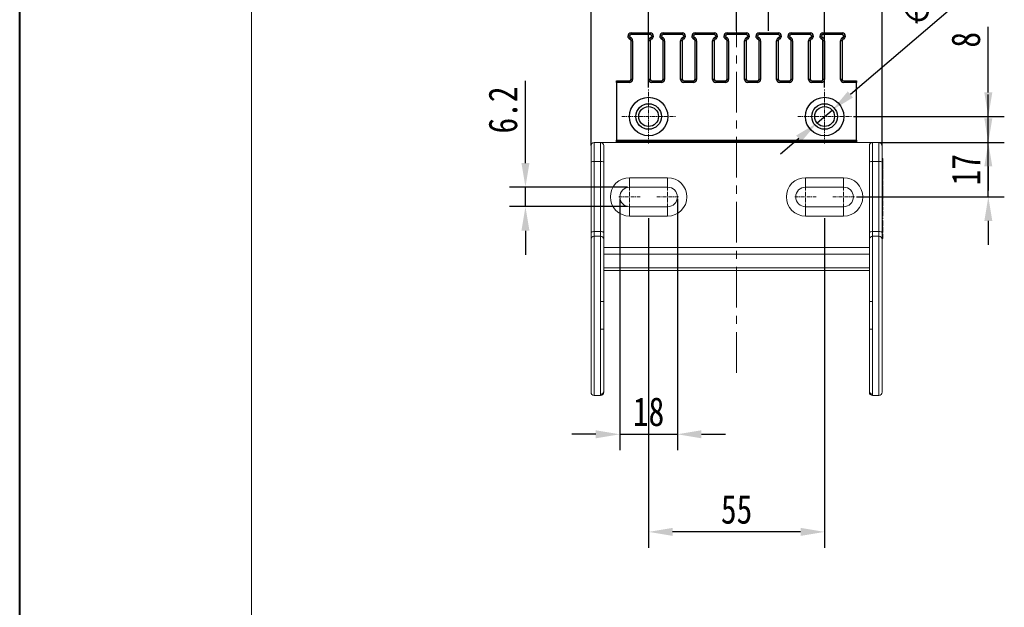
# Model space of a CAD drawing. Header units: millimetres. Extents: x 8853 to 11418, y 45 to 1005.
# Tile 141 of 256: x 10201 to 10509, y 499 to 683. Entities that reach past the tile are written whole.
import ezdxf

# ---------------------------------------------------------------- set-up
doc = ezdxf.new("R2010")
doc.units = ezdxf.units.MM
doc.linetypes.add('CENTER', pattern=[0.6, 0.375, -0.075, 0.075, -0.075])
doc.linetypes.add('CENTERX2', pattern=[20.32, 12.7, -2.54, 2.54, -2.54])
doc.styles.get("Standard").update_dxf_attribs({"font": '仿宋_GB2312_0.TTF', "width": 0.8})
doc.dimstyles.new('ISO-35.1', dxfattribs={"dimtxt": 9, "dimasz": 7.5, "dimexe": 5, "dimexo": 0.625, "dimgap": 2.5, "dimtad": 1, "dimdsep": 46, "dimtxsty": 'Standard', "dimcen": 2.5, "dimadec": 0, "dimazin": 0, "dimtfac": 1, "dimtmove": 0, "dimatfit": 3, "dimfxl": 0, "dimarcsym": 0})

# ---------------------------------------------------------------- blocks, each defined once
blk = doc.blocks.new('*D70')
at = {"color": 0, "lineweight": -2, "transparency": 16777216}
for p, q in [((10503.6, 651.8), (10503.6, 659.3)), ((10469.41, 644.3), (10508.6, 644.3)), ((10503.6, 627.3), (10503.6, 644.3)), ((10462.36, 627.3), (10508.6, 627.3)), ((10503.6, 619.8), (10503.6, 612.3))]:
    blk.add_line(p, q, dxfattribs=at)
at = {"color": 0, "lineweight": 9, "transparency": 16777216}
for points in [[(10502.35, 651.8), (10504.85, 651.8), (10503.6, 644.3)], [(10502.35, 619.8), (10504.85, 619.8), (10503.6, 627.3)]]:
    blk.add_solid(points, dxfattribs=at)
at = {"layer": 'Defpoints', "color": 0, "lineweight": 9, "transparency": 16777216}
for p in [(10468.79, 644.3), (10503.6, 644.3), (10461.74, 627.3)]:
    blk.add_point(p, dxfattribs=at)
at = {"color": 0, "lineweight": 9, "transparency": 16777216, "insert": (10496.6, 635.8), "char_height": 9, "attachment_point": 5, "rotation": 90}
blk.add_mtext('17', dxfattribs=at)
blk = doc.blocks.new('*D71')
at = {"color": 0, "lineweight": -2, "transparency": 16777216}
for p, q in [((10397.43, 620.67), (10397.43, 517.69)), ((10452.43, 620.67), (10452.43, 517.69)), ((10444.93, 522.69), (10404.93, 522.69))]:
    blk.add_line(p, q, dxfattribs=at)
at = {"color": 0, "lineweight": 9, "transparency": 16777216}
for points in [[(10404.93, 523.94), (10404.93, 521.44), (10397.43, 522.69)], [(10444.93, 523.94), (10444.93, 521.44), (10452.43, 522.69)]]:
    blk.add_solid(points, dxfattribs=at)
at = {"layer": 'Defpoints', "color": 0, "lineweight": 9, "transparency": 16777216}
for p in [(10397.43, 621.3), (10452.43, 621.3), (10397.43, 522.69)]:
    blk.add_point(p, dxfattribs=at)
at = {"color": 0, "lineweight": 9, "transparency": 16777216, "insert": (10424.93, 529.69), "char_height": 9, "attachment_point": 5}
blk.add_mtext('55', dxfattribs=at)
blk = doc.blocks.new('*D62')
at = {"color": 0, "lineweight": -2, "transparency": 16777216}
for p, q in [((10379.43, 643.35), (10379.43, 730.49)), ((10470.43, 643.35), (10470.43, 730.49)), ((10462.93, 725.49), (10386.93, 725.49))]:
    blk.add_line(p, q, dxfattribs=at)
at = {"color": 0, "lineweight": 9, "transparency": 16777216}
for points in [[(10386.93, 726.74), (10386.93, 724.24), (10379.43, 725.49)], [(10462.93, 726.74), (10462.93, 724.24), (10470.43, 725.49)]]:
    blk.add_solid(points, dxfattribs=at)
at = {"layer": 'Defpoints', "color": 0, "lineweight": 9, "transparency": 16777216}
for p in [(10379.43, 725.49), (10379.43, 642.73), (10470.43, 642.73)]:
    blk.add_point(p, dxfattribs=at)
at = {"color": 0, "lineweight": 9, "transparency": 16777216, "insert": (10424.93, 732.49), "char_height": 9, "attachment_point": 5}
blk.add_mtext('91', dxfattribs=at)
blk = doc.blocks.new('*D63')
at = {"color": 0, "lineweight": -2, "transparency": 16777216}
for p, q in [((10388.43, 626.67), (10388.43, 548.17)), ((10406.43, 626.67), (10406.43, 548.17)), ((10380.93, 553.17), (10373.43, 553.17)), ((10388.43, 553.17), (10406.43, 553.17)), ((10413.93, 553.17), (10421.43, 553.17))]:
    blk.add_line(p, q, dxfattribs=at)
at = {"color": 0, "lineweight": 9, "transparency": 16777216}
for points in [[(10380.93, 554.42), (10380.93, 551.92), (10388.43, 553.17)], [(10413.93, 554.42), (10413.93, 551.92), (10406.43, 553.17)]]:
    blk.add_solid(points, dxfattribs=at)
at = {"layer": 'Defpoints', "color": 0, "lineweight": 9, "transparency": 16777216}
for p in [(10388.43, 627.3), (10406.43, 627.3), (10406.43, 553.17)]:
    blk.add_point(p, dxfattribs=at)
at = {"color": 0, "lineweight": 9, "transparency": 16777216, "insert": (10397.43, 560.17), "char_height": 9, "attachment_point": 5}
blk.add_mtext('18', dxfattribs=at)
blk = doc.blocks.new('*D64')
at = {"color": 0, "lineweight": -2, "transparency": 16777216}
for p, q in [((10358.94, 637.85), (10358.94, 663.54)), ((10390.86, 630.35), (10353.94, 630.35)), ((10358.94, 624.25), (10358.94, 630.35)), ((10390.86, 624.25), (10353.94, 624.25)), ((10358.94, 616.75), (10358.94, 609.25))]:
    blk.add_line(p, q, dxfattribs=at)
at = {"color": 0, "lineweight": 9, "transparency": 16777216}
for points in [[(10357.69, 637.85), (10360.19, 637.85), (10358.94, 630.35)], [(10357.69, 616.75), (10360.19, 616.75), (10358.94, 624.25)]]:
    blk.add_solid(points, dxfattribs=at)
at = {"layer": 'Defpoints', "color": 0, "lineweight": 9, "transparency": 16777216}
for p in [(10358.94, 630.35), (10391.48, 630.35), (10391.48, 624.25)]:
    blk.add_point(p, dxfattribs=at)
at = {"color": 0, "lineweight": 9, "transparency": 16777216, "insert": (10351.94, 654.44), "char_height": 9, "attachment_point": 5, "rotation": 90}
blk.add_mtext('6.2', dxfattribs=at)
blk = doc.blocks.new('*D84')
at = {"color": 0, "lineweight": -2, "transparency": 16777216}
for p, q in [((10397.43, 661.41), (10397.43, 712.23)), ((10452.43, 661.41), (10452.43, 712.23)), ((10404.93, 707.23), (10444.93, 707.23))]:
    blk.add_line(p, q, dxfattribs=at)
at = {"color": 0, "lineweight": 9, "transparency": 16777216}
for points in [[(10404.93, 708.48), (10404.93, 705.98), (10397.43, 707.23)], [(10444.93, 708.48), (10444.93, 705.98), (10452.43, 707.23)]]:
    blk.add_solid(points, dxfattribs=at)
at = {"layer": 'Defpoints', "color": 0, "lineweight": 9, "transparency": 16777216}
for p in [(10452.43, 707.23), (10397.43, 660.78), (10452.43, 660.78)]:
    blk.add_point(p, dxfattribs=at)
at = {"color": 0, "lineweight": 9, "transparency": 16777216, "insert": (10424.93, 714.23), "char_height": 9, "attachment_point": 5}
blk.add_mtext('55', dxfattribs=at)
blk = doc.blocks.new('*D85')
at = {"color": 0, "lineweight": -2, "transparency": 16777216}
for p, q in [((10424.93, 679.12), (10424.93, 693.84)), ((10434.93, 679.12), (10434.93, 693.84)), ((10417.43, 688.84), (10409.93, 688.84)), ((10424.93, 688.84), (10434.93, 688.84)), ((10442.43, 688.84), (10449.93, 688.84))]:
    blk.add_line(p, q, dxfattribs=at)
at = {"color": 0, "lineweight": 9, "transparency": 16777216}
for points in [[(10417.43, 690.09), (10417.43, 687.59), (10424.93, 688.84)], [(10442.43, 690.09), (10442.43, 687.59), (10434.93, 688.84)]]:
    blk.add_solid(points, dxfattribs=at)
at = {"layer": 'Defpoints', "color": 0, "lineweight": 9, "transparency": 16777216}
for p in [(10434.93, 688.84), (10424.93, 678.5), (10434.93, 678.5)]:
    blk.add_point(p, dxfattribs=at)
at = {"color": 0, "lineweight": 9, "transparency": 16777216, "insert": (10429.93, 695.84), "char_height": 9, "attachment_point": 5}
blk.add_mtext('10', dxfattribs=at)
blk = doc.blocks.new('*D86')
at = {"color": 0, "lineweight": -2, "transparency": 16777216}
for p, q in [((10503.6, 659.9), (10503.6, 680.45)), ((10461.44, 652.4), (10508.6, 652.4)), ((10503.6, 644.3), (10503.6, 652.4)), ((10474.19, 644.3), (10508.6, 644.3)), ((10503.6, 636.8), (10503.6, 629.3))]:
    blk.add_line(p, q, dxfattribs=at)
at = {"color": 0, "lineweight": 9, "transparency": 16777216}
for points in [[(10502.35, 659.9), (10504.85, 659.9), (10503.6, 652.4)], [(10502.35, 636.8), (10504.85, 636.8), (10503.6, 644.3)]]:
    blk.add_solid(points, dxfattribs=at)
at = {"layer": 'Defpoints', "color": 0, "lineweight": 9, "transparency": 16777216}
for p in [(10460.82, 652.4), (10473.56, 644.3), (10503.6, 644.3)]:
    blk.add_point(p, dxfattribs=at)
at = {"color": 0, "lineweight": 9, "transparency": 16777216, "insert": (10496.6, 676.36), "char_height": 9, "attachment_point": 5, "rotation": 90}
blk.add_mtext('8', dxfattribs=at)
blk = doc.blocks.new('*D87')
at = {"color": 0, "lineweight": -2, "transparency": 16777216}
for p, q in [((10500.48, 693.39), (10460.5, 659.28)), ((10450.07, 650.38), (10454.79, 654.41)), ((10444.37, 645.52), (10438.66, 640.65))]:
    blk.add_line(p, q, dxfattribs=at)
at = {"color": 0, "lineweight": 9, "transparency": 16777216}
for points in [[(10459.68, 660.23), (10461.31, 658.33), (10454.79, 654.41)], [(10443.56, 646.47), (10445.18, 644.57), (10450.07, 650.38)]]:
    blk.add_solid(points, dxfattribs=at)
at = {"layer": 'Defpoints', "color": 0, "lineweight": 9, "transparency": 16777216}
for p in [(10454.79, 654.41), (10450.07, 650.38)]:
    blk.add_point(p, dxfattribs=at)
at = {"color": 0, "lineweight": 9, "transparency": 16777216, "insert": (10486.78, 690.9), "char_height": 9, "attachment_point": 5, "rotation": 40.4694}
blk.add_mtext('∅6.2', dxfattribs=at)

msp = doc.modelspace()

# ---------------------------------------------------------------- linework, layer by layer
at = {"color": 7, "lineweight": 40}
msp.add_line((10200.878, 44.723), (10200.878, 905.568), dxfattribs=at)
at = {"color": 7, "lineweight": 13}
msp.add_line((10273.339, 59.215), (10273.339, 891.076), dxfattribs=at)
at = {"color": 7, "linetype": 'Continuous', "lineweight": 25}
for p, q in [((10391.432, 677.496), (10390.932, 677.496)), ((10391.765, 677.025), (10391.599, 676.553)), ((10391.932, 677.996), (10391.932, 678.496)), ((10391.932, 678.496), (10397.932, 678.496)), ((10397.932, 677.996), (10391.932, 677.996)), ((10397.932, 678.496), (10397.932, 677.996)), ((10398.265, 676.553), (10398.099, 677.025)), ((10398.932, 677.496), (10398.432, 677.496)), ((10401.432, 677.496), (10400.932, 677.496)), ((10401.765, 677.025), (10401.599, 676.553)), ((10401.932, 677.996), (10401.932, 678.496)), ((10401.932, 678.496), (10407.932, 678.496)), ((10407.932, 677.996), (10401.932, 677.996)), ((10407.932, 678.496), (10407.932, 677.996)), ((10408.265, 676.553), (10408.099, 677.025)), ((10408.932, 677.496), (10408.432, 677.496)), ((10411.432, 677.496), (10410.932, 677.496)), ((10411.765, 677.025), (10411.599, 676.553)), ((10411.932, 678.496), (10417.932, 678.496)), ((10411.932, 677.996), (10411.932, 678.496)), ((10417.932, 677.996), (10411.932, 677.996)), ((10417.932, 678.496), (10417.932, 677.996)), ((10418.265, 676.553), (10418.099, 677.025)), ((10418.932, 677.496), (10418.432, 677.496)), ((10421.432, 677.496), (10420.932, 677.496)), ((10421.765, 677.025), (10421.599, 676.553)), ((10421.932, 678.496), (10427.932, 678.496)), ((10421.932, 677.996), (10421.932, 678.496)), ((10427.932, 677.996), (10421.932, 677.996)), ((10427.932, 678.496), (10427.932, 677.996)), ((10428.265, 676.553), (10428.099, 677.025)), ((10428.932, 677.496), (10428.432, 677.496)), ((10431.432, 677.496), (10430.932, 677.496)), ((10431.765, 677.025), (10431.599, 676.553)), ((10431.932, 678.496), (10437.932, 678.496)), ((10431.932, 677.996), (10431.932, 678.496)), ((10437.932, 677.996), (10431.932, 677.996)), ((10437.932, 678.496), (10437.932, 677.996)), ((10438.265, 676.553), (10438.099, 677.025)), ((10438.932, 677.496), (10438.432, 677.496)), ((10441.432, 677.496), (10440.932, 677.496)), ((10441.765, 677.025), (10441.599, 676.553)), ((10441.932, 678.496), (10447.932, 678.496)), ((10441.932, 677.996), (10441.932, 678.496)), ((10447.932, 677.996), (10441.932, 677.996)), ((10447.932, 678.496), (10447.932, 677.996)), ((10448.265, 676.553), (10448.099, 677.025)), ((10448.932, 677.496), (10448.432, 677.496)), ((10450.932, 677.496), (10451.432, 677.496)), ((10451.599, 676.553), (10451.765, 677.025)), ((10451.932, 678.496), (10457.932, 678.496)), ((10451.932, 678.496), (10451.932, 677.996)), ((10457.932, 677.996), (10451.932, 677.996)), ((10457.932, 678.496), (10457.932, 677.996)), ((10458.265, 676.553), (10458.099, 677.025)), ((10458.932, 677.496), (10458.432, 677.496)), ((10391.932, 663.996), (10391.932, 676.082)), ((10392.432, 676.082), (10391.932, 676.082)), ((10392.432, 676.082), (10392.432, 663.996)), ((10397.432, 663.996), (10397.432, 676.082)), ((10397.932, 676.082), (10397.432, 676.082)), ((10397.932, 676.082), (10397.932, 663.996)), ((10401.932, 663.996), (10401.932, 676.082)), ((10402.432, 676.082), (10401.932, 676.082)), ((10402.432, 676.082), (10402.432, 663.996)), ((10407.432, 663.996), (10407.432, 676.082)), ((10407.932, 676.082), (10407.432, 676.082)), ((10407.932, 676.082), (10407.932, 663.996)), ((10412.432, 676.082), (10411.932, 676.082)), ((10411.932, 663.996), (10411.932, 676.082)), ((10412.432, 676.082), (10412.432, 663.996)), ((10417.432, 663.996), (10417.432, 676.082)), ((10417.932, 676.082), (10417.432, 676.082)), ((10417.932, 676.082), (10417.932, 663.996)), ((10422.432, 676.082), (10421.932, 676.082)), ((10421.932, 663.996), (10421.932, 676.082)), ((10422.432, 676.082), (10422.432, 663.996)), ((10427.432, 663.996), (10427.432, 676.082)), ((10427.932, 676.082), (10427.432, 676.082)), ((10427.932, 676.082), (10427.932, 663.996)), ((10431.932, 663.996), (10431.932, 676.082)), ((10432.432, 676.082), (10431.932, 676.082)), ((10432.432, 676.082), (10432.432, 663.996)), ((10437.432, 663.996), (10437.432, 676.082)), ((10437.932, 676.082), (10437.432, 676.082)), ((10437.932, 676.082), (10437.932, 663.996)), ((10442.432, 676.082), (10441.932, 676.082)), ((10441.932, 663.996), (10441.932, 676.082)), ((10442.432, 676.082), (10442.432, 663.996)), ((10447.432, 663.996), (10447.432, 676.082)), ((10447.932, 676.082), (10447.432, 676.082)), ((10447.932, 676.082), (10447.932, 663.996)), ((10451.932, 663.996), (10451.932, 676.082)), ((10452.432, 676.082), (10451.932, 676.082)), ((10452.432, 676.082), (10452.432, 663.996)), ((10457.432, 663.996), (10457.432, 676.082)), ((10457.932, 676.082), (10457.432, 676.082)), ((10457.932, 676.082), (10457.932, 663.996)), ((10387.432, 663.496), (10391.432, 663.496)), ((10387.432, 662.996), (10387.432, 663.496)), ((10391.432, 662.996), (10387.432, 662.996)), ((10387.432, 662.996), (10387.432, 644.996)), ((10391.432, 663.496), (10391.432, 662.996)), ((10392.432, 663.996), (10391.932, 663.996)), ((10397.932, 663.996), (10397.432, 663.996)), ((10398.432, 663.496), (10398.432, 662.996)), ((10398.432, 663.496), (10401.432, 663.496)), ((10401.432, 662.996), (10398.432, 662.996)), ((10401.432, 663.496), (10401.432, 662.996)), ((10402.432, 663.996), (10401.932, 663.996)), ((10407.932, 663.996), (10407.432, 663.996)), ((10408.432, 663.496), (10408.432, 662.996)), ((10408.432, 663.496), (10411.432, 663.496)), ((10411.432, 662.996), (10408.432, 662.996)), ((10411.432, 663.496), (10411.432, 662.996)), ((10412.432, 663.996), (10411.932, 663.996)), ((10417.932, 663.996), (10417.432, 663.996)), ((10418.432, 663.496), (10418.432, 662.996)), ((10418.432, 663.496), (10421.432, 663.496)), ((10421.432, 662.996), (10418.432, 662.996)), ((10421.432, 663.496), (10421.432, 662.996)), ((10422.432, 663.996), (10421.932, 663.996)), ((10427.932, 663.996), (10427.432, 663.996)), ((10428.432, 663.496), (10431.432, 663.496)), ((10428.432, 663.496), (10428.432, 662.996)), ((10431.432, 662.996), (10428.432, 662.996)), ((10431.432, 663.496), (10431.432, 662.996)), ((10432.432, 663.996), (10431.932, 663.996)), ((10437.932, 663.996), (10437.432, 663.996)), ((10438.432, 663.496), (10438.432, 662.996)), ((10438.432, 663.496), (10441.432, 663.496)), ((10441.432, 662.996), (10438.432, 662.996)), ((10441.432, 663.496), (10441.432, 662.996)), ((10442.432, 663.996), (10441.932, 663.996)), ((10447.932, 663.996), (10447.432, 663.996)), ((10448.432, 663.496), (10451.432, 663.496)), ((10448.432, 663.496), (10448.432, 662.996)), ((10451.432, 662.996), (10448.432, 662.996)), ((10451.432, 663.496), (10451.432, 662.996)), ((10452.432, 663.996), (10451.932, 663.996)), ((10457.932, 663.996), (10457.432, 663.996)), ((10458.432, 663.496), (10458.432, 662.996)), ((10458.432, 663.496), (10462.432, 663.496)), ((10462.432, 662.996), (10458.432, 662.996)), ((10462.432, 663.496), (10462.432, 662.996)), ((10462.432, 644.996), (10462.432, 662.996)), ((10387.432, 644.996), (10462.432, 644.996)), ((10387.432, 644.496), (10387.432, 644.996)), ((10462.432, 644.496), (10387.432, 644.496)), ((10387.432, 644.496), (10387.432, 644.296)), ((10462.432, 644.996), (10462.432, 644.496)), ((10462.432, 644.496), (10462.432, 644.296))]:
    msp.add_line(p, q, dxfattribs=at)
at = {"color": 1, "linetype": 'CENTERX2', "lineweight": 13}
msp.add_line((10424.932, 572.406), (10424.932, 679.726), dxfattribs=at)
at = {"color": 1, "linetype": 'CENTER', "lineweight": 9, "ltscale": 3.0988}
for p, q in [((10397.432, 644.009), (10397.432, 660.784)), ((10452.432, 644.009), (10452.432, 660.784)), ((10389.045, 652.396), (10405.82, 652.396)), ((10444.045, 652.396), (10460.82, 652.396)), ((10391.482, 623.941), (10391.482, 630.651)), ((10403.382, 623.941), (10403.382, 630.651)), ((10446.482, 623.941), (10446.482, 630.651)), ((10458.382, 623.941), (10458.382, 630.651)), ((10388.127, 627.296), (10394.837, 627.296)), ((10400.027, 627.296), (10406.737, 627.296)), ((10443.127, 627.296), (10449.837, 627.296)), ((10455.027, 627.296), (10461.737, 627.296))]:
    msp.add_line(p, q, dxfattribs=at)
at = {"color": 7, "linetype": 'Continuous', "lineweight": 15}
for p, q in [((10380.432, 638.367), (10380.432, 644.296)), ((10380.432, 644.296), (10382.432, 644.296)), ((10382.432, 638.367), (10382.432, 644.296)), ((10382.432, 644.296), (10467.432, 644.296)), ((10467.432, 644.296), (10467.432, 638.367)), ((10467.432, 644.296), (10469.432, 644.296)), ((10469.432, 638.367), (10469.432, 644.296)), ((10379.432, 616.192), (10379.432, 638.108)), ((10380.432, 616.451), (10380.432, 638.367)), ((10380.432, 638.367), (10382.432, 638.367)), ((10382.432, 616.451), (10382.432, 638.367)), ((10383.432, 616.192), (10383.432, 638.108)), ((10466.432, 638.108), (10466.432, 616.192)), ((10467.432, 638.367), (10467.432, 616.451)), ((10467.432, 638.367), (10469.432, 638.367)), ((10469.432, 616.451), (10469.432, 638.367)), ((10470.582, 639.296), (10470.432, 639.296)), ((10470.432, 638.948), (10470.582, 638.948)), ((10470.432, 638.409), (10470.582, 638.409)), ((10470.432, 638.108), (10470.432, 616.192)), ((10470.432, 637.832), (10470.582, 637.832)), ((10470.432, 637.415), (10470.582, 637.415)), ((10470.582, 639.296), (10470.582, 638.948)), ((10470.582, 637.415), (10470.582, 637.832)), ((10470.432, 636.8), (10470.582, 636.8)), ((10470.432, 636.292), (10470.582, 636.292)), ((10470.432, 635.938), (10470.582, 635.938)), ((10470.432, 635.779), (10470.582, 635.779)), ((10470.432, 634.806), (10470.582, 634.806)), ((10470.582, 635.938), (10470.582, 636.292)), ((10470.582, 634.806), (10470.582, 635.779)), ((10470.582, 632.736), (10470.582, 634.806)), ((10391.482, 633.296), (10391.482, 630.346)), ((10391.482, 633.296), (10403.382, 633.296)), ((10403.382, 630.346), (10403.382, 633.296)), ((10446.482, 633.296), (10446.482, 630.346)), ((10446.482, 633.296), (10458.382, 633.296)), ((10458.382, 630.346), (10458.382, 633.296)), ((10470.582, 632.736), (10470.432, 632.736)), ((10470.432, 632.368), (10470.582, 632.368)), ((10470.432, 632.022), (10470.582, 632.022)), ((10470.582, 631.856), (10470.432, 631.856)), ((10470.432, 631.243), (10470.582, 631.243)), ((10470.432, 630.931), (10470.582, 630.931)), ((10470.432, 630.931), (10470.582, 630.931)), ((10470.582, 632.022), (10470.582, 632.368)), ((10470.582, 631.243), (10470.582, 630.931)), ((10391.482, 630.346), (10403.382, 630.346)), ((10446.482, 630.346), (10458.382, 630.346)), ((10470.582, 630.804), (10470.432, 630.804)), ((10470.432, 630.732), (10470.582, 630.732)), ((10470.432, 630.356), (10470.582, 630.356)), ((10470.432, 629.625), (10470.582, 629.625)), ((10470.432, 628.941), (10470.582, 628.941)), ((10470.432, 628.529), (10470.582, 628.529)), ((10470.432, 628.409), (10470.582, 628.409)), ((10470.582, 628.248), (10470.432, 628.248)), ((10470.432, 628.125), (10470.582, 628.125)), ((10470.582, 630.732), (10470.582, 630.804)), ((10470.582, 630.356), (10470.582, 630.732)), ((10470.582, 628.529), (10470.582, 628.941)), ((10470.582, 628.409), (10470.582, 628.529)), ((10470.582, 628.125), (10470.582, 626.826)), ((10470.432, 626.826), (10470.582, 626.826)), ((10470.432, 626.573), (10470.582, 626.573)), ((10470.432, 626.516), (10470.582, 626.516)), ((10470.582, 626.199), (10470.432, 626.199)), ((10470.582, 626.826), (10470.582, 626.573)), ((10470.582, 626.516), (10470.582, 626.573)), ((10470.582, 624.509), (10470.582, 626.199)), ((10391.482, 624.246), (10403.382, 624.246)), ((10391.482, 624.246), (10391.482, 621.296)), ((10403.382, 621.296), (10403.382, 624.246)), ((10446.482, 624.246), (10446.482, 621.296)), ((10446.482, 624.246), (10458.382, 624.246)), ((10458.382, 624.246), (10458.382, 621.296)), ((10470.432, 624.509), (10470.582, 624.509)), ((10470.432, 624.221), (10470.582, 624.221)), ((10470.432, 623.236), (10470.582, 623.236)), ((10470.582, 622.955), (10470.432, 622.955)), ((10470.582, 622.827), (10470.432, 622.827)), ((10470.582, 623.236), (10470.582, 624.221)), ((10403.382, 621.296), (10391.482, 621.296)), ((10458.382, 621.296), (10446.482, 621.296)), ((10470.432, 621.277), (10470.582, 621.277)), ((10470.432, 621.245), (10470.582, 621.245)), ((10470.432, 620.775), (10470.582, 620.775)), ((10470.432, 620.41), (10470.582, 620.41)), ((10470.582, 619.933), (10470.432, 619.933)), ((10470.432, 619.81), (10470.582, 619.81)), ((10470.582, 620.41), (10470.582, 620.775)), ((10470.582, 619.81), (10470.582, 618.511)), ((10379.432, 614.005), (10379.432, 616.192)), ((10380.432, 614.993), (10380.432, 616.451)), ((10380.432, 616.451), (10382.432, 616.451)), ((10382.432, 616.451), (10382.432, 614.993)), ((10383.432, 614.005), (10383.432, 616.192)), ((10466.432, 616.192), (10466.432, 614.005)), ((10467.432, 614.993), (10467.432, 616.451)), ((10467.432, 616.451), (10469.432, 616.451)), ((10469.432, 616.451), (10469.432, 614.993)), ((10470.432, 618.511), (10470.582, 618.511)), ((10470.432, 618.258), (10470.582, 618.258)), ((10470.432, 618.201), (10470.582, 618.201)), ((10470.582, 617.884), (10470.432, 617.884)), ((10470.582, 617.755), (10470.432, 617.755)), ((10470.432, 616.206), (10470.582, 616.206)), ((10470.432, 616.192), (10470.432, 614.005)), ((10470.432, 616.174), (10470.582, 616.174)), ((10470.432, 615.737), (10470.582, 615.737)), ((10470.582, 618.511), (10470.582, 618.258)), ((10470.582, 618.201), (10470.582, 618.258)), ((10470.582, 615.391), (10470.582, 615.737)), ((10382.432, 614.993), (10380.432, 614.993)), ((10380.432, 565.296), (10380.432, 614.993)), ((10382.432, 594.596), (10382.432, 614.993)), ((10383.432, 594.596), (10383.432, 614.005)), ((10466.432, 614.005), (10466.432, 594.596)), ((10469.432, 614.993), (10467.432, 614.993)), ((10467.432, 614.993), (10467.432, 594.596)), ((10469.432, 565.296), (10469.432, 614.993)), ((10470.432, 615.391), (10470.582, 615.391)), ((10470.582, 615.226), (10470.432, 615.226)), ((10470.432, 614.613), (10470.582, 614.613)), ((10470.432, 614.301), (10470.582, 614.301)), ((10470.432, 614.301), (10470.582, 614.301)), ((10470.432, 614.005), (10470.432, 566.296)), ((10470.582, 614.613), (10470.582, 614.301)), ((10383.432, 611.539), (10466.432, 611.539)), ((10383.432, 609.417), (10466.432, 609.417)), ((10466.432, 605.175), (10383.432, 605.175)), ((10383.432, 604.296), (10466.432, 604.296)), ((10382.432, 585.996), (10382.432, 594.596)), ((10467.432, 594.596), (10467.432, 585.996)), ((10382.432, 565.669), (10382.432, 585.996)), ((10383.432, 566.684), (10383.432, 585.996)), ((10466.432, 585.996), (10466.432, 566.684)), ((10467.432, 585.996), (10467.432, 565.669)), ((10380.432, 565.296), (10382.432, 565.296)), ((10382.432, 565.296), (10382.432, 565.669)), ((10467.432, 565.669), (10467.432, 565.296)), ((10467.432, 565.296), (10469.432, 565.296))]:
    msp.add_line(p, q, dxfattribs=at)
at = {"color": 7, "linetype": 'Continuous', "lineweight": 25}
for centre, radius in [((10397.432, 652.396), 6), ((10397.432, 652.396), 4), ((10397.432, 652.396), 3.1), ((10452.432, 652.396), 6), ((10452.432, 652.396), 4), ((10452.432, 652.396), 3.1)]:
    msp.add_circle(centre, radius, dxfattribs=at)
for centre, radius, start, end in [((10391.932, 677.496), 1, 90, 180), ((10391.932, 677.496), 1, 180, 250.52878), ((10391.932, 677.496), 0.5, 90, 180), ((10391.932, 677.496), 0.5, 180, 250.52878), ((10391.432, 676.082), 1, 0, 70.52878), ((10398.432, 676.082), 1, 109.47122, 180), ((10397.932, 677.496), 1, 0, 90), ((10397.932, 677.496), 0.5, 0, 90), ((10397.932, 677.496), 0.5, 289.47122, 0), ((10397.932, 677.496), 1, 289.47122, 0), ((10401.932, 677.496), 1, 90, 180), ((10401.932, 677.496), 1, 180, 250.52878), ((10401.932, 677.496), 0.5, 90, 180), ((10401.932, 677.496), 0.5, 180, 250.52878), ((10401.432, 676.082), 1, 0, 70.52878), ((10408.432, 676.082), 1, 109.47122, 180), ((10407.932, 677.496), 1, 0, 90), ((10407.932, 677.496), 0.5, 0, 90), ((10407.932, 677.496), 0.5, 289.47122, 0), ((10407.932, 677.496), 1, 289.47122, 0), ((10411.932, 677.496), 1, 90, 180), ((10411.932, 677.496), 1, 180, 250.52878), ((10411.932, 677.496), 0.5, 90, 180), ((10411.932, 677.496), 0.5, 180, 250.52878), ((10411.432, 676.082), 1, 0, 70.52878), ((10418.432, 676.082), 1, 109.47122, 180), ((10417.932, 677.496), 1, 0, 90), ((10417.932, 677.496), 0.5, 0, 90), ((10417.932, 677.496), 0.5, 289.47122, 0), ((10417.932, 677.496), 1, 289.47122, 0), ((10421.932, 677.496), 1, 90, 180), ((10421.932, 677.496), 1, 180, 250.52878), ((10421.932, 677.496), 0.5, 90, 180), ((10421.932, 677.496), 0.5, 180, 250.52878), ((10421.432, 676.082), 1, 0, 70.52878), ((10428.432, 676.082), 1, 109.47122, 180), ((10427.932, 677.496), 1, 0, 90), ((10427.932, 677.496), 0.5, 0, 90), ((10427.932, 677.496), 0.5, 289.47122, 0), ((10427.932, 677.496), 1, 289.47122, 0), ((10431.932, 677.496), 1, 90, 180), ((10431.932, 677.496), 1, 180, 250.52878), ((10431.932, 677.496), 0.5, 90, 180), ((10431.932, 677.496), 0.5, 180, 250.52878), ((10431.432, 676.082), 1, 0, 70.52878), ((10438.432, 676.082), 1, 109.47122, 180), ((10437.932, 677.496), 1, 0, 90), ((10437.932, 677.496), 0.5, 0, 90), ((10437.932, 677.496), 0.5, 289.47122, 0), ((10437.932, 677.496), 1, 289.47122, 0), ((10441.932, 677.496), 1, 90, 180), ((10441.932, 677.496), 1, 180, 250.52878), ((10441.932, 677.496), 0.5, 90, 180), ((10441.932, 677.496), 0.5, 180, 250.52878), ((10441.432, 676.082), 1, 0, 70.52878), ((10448.432, 676.082), 1, 109.47122, 180), ((10447.932, 677.496), 1, 0, 90), ((10447.932, 677.496), 0.5, 0, 90), ((10447.932, 677.496), 0.5, 289.47122, 0), ((10447.932, 677.496), 1, 289.47122, 0), ((10451.932, 677.496), 1, 90, 180), ((10451.932, 677.496), 1, 180, 250.52878), ((10451.932, 677.496), 0.5, 90, 180), ((10451.932, 677.496), 0.5, 180, 250.52878), ((10451.432, 676.082), 1, 0, 70.52878), ((10458.432, 676.082), 1, 109.47122, 180), ((10457.932, 677.496), 1, 0, 90), ((10457.932, 677.496), 0.5, 0, 90), ((10457.932, 677.496), 0.5, 289.47122, 0), ((10457.932, 677.496), 1, 289.47122, 0), ((10391.432, 676.082), 0.5, 0, 70.52878), ((10398.432, 676.082), 0.5, 109.47122, 180), ((10401.432, 676.082), 0.5, 0, 70.52878), ((10408.432, 676.082), 0.5, 109.47122, 180), ((10411.432, 676.082), 0.5, 0, 70.52878), ((10418.432, 676.082), 0.5, 109.47122, 180), ((10421.432, 676.082), 0.5, 0, 70.52878), ((10428.432, 676.082), 0.5, 109.47122, 180), ((10431.432, 676.082), 0.5, 0, 70.52878), ((10438.432, 676.082), 0.5, 109.47122, 180), ((10441.432, 676.082), 0.5, 0, 70.52878), ((10448.432, 676.082), 0.5, 109.47122, 180), ((10451.432, 676.082), 0.5, 0, 70.52878), ((10458.432, 676.082), 0.5, 109.47122, 180), ((10391.432, 663.996), 0.5, 270, 0), ((10391.432, 663.996), 1, 270, 0), ((10398.432, 663.996), 1, 180, 270), ((10398.432, 663.996), 0.5, 180, 270), ((10401.432, 663.996), 1, 270, 0), ((10401.432, 663.996), 0.5, 270, 0), ((10408.432, 663.996), 1, 180, 270), ((10408.432, 663.996), 0.5, 180, 270), ((10411.432, 663.996), 1, 270, 0), ((10411.432, 663.996), 0.5, 270, 0), ((10418.432, 663.996), 1, 180, 270), ((10418.432, 663.996), 0.5, 180, 270), ((10421.432, 663.996), 1, 270, 0), ((10421.432, 663.996), 0.5, 270, 0), ((10428.432, 663.996), 1, 180, 270), ((10428.432, 663.996), 0.5, 180, 270), ((10431.432, 663.996), 1, 270, 0), ((10431.432, 663.996), 0.5, 270, 0), ((10438.432, 663.996), 1, 180, 270), ((10438.432, 663.996), 0.5, 180, 270), ((10441.432, 663.996), 1, 270, 0), ((10441.432, 663.996), 0.5, 270, 0), ((10448.432, 663.996), 1, 180, 270), ((10448.432, 663.996), 0.5, 180, 270), ((10451.432, 663.996), 1, 270, 0), ((10451.432, 663.996), 0.5, 270, 0), ((10458.432, 663.996), 1, 180, 270), ((10458.432, 663.996), 0.5, 180, 270)]:
    msp.add_arc(centre, radius, start, end, dxfattribs=at)
at = {"color": 7, "linetype": 'Continuous', "lineweight": 15}
for centre, radius, start, end in [((10380.432, 643.296), 1, 90, 180), ((10382.432, 643.296), 1, 0, 90), ((10467.432, 643.296), 1, 90, 180), ((10469.432, 643.296), 1, 0, 90), ((10380.199, 637.207), 1.183, 78.63095, 130.39069), ((10382.665, 637.207), 1.183, 49.60931, 101.36905), ((10467.199, 637.207), 1.183, 78.63095, 130.39069), ((10469.665, 637.207), 1.183, 49.60931, 101.36905), ((10391.482, 627.296), 6, 90, 270), ((10403.382, 627.296), 6, 270, 90), ((10446.482, 627.296), 6, 90, 270), ((10458.382, 627.296), 6, 270, 90), ((10391.482, 627.296), 3.05, 90, 270), ((10403.382, 627.296), 3.05, 270, 90), ((10446.482, 627.296), 3.05, 90, 270), ((10458.382, 627.296), 3.05, 270, 90), ((10380.199, 615.291), 1.183, 78.63095, 130.39069), ((10382.665, 615.291), 1.183, 49.60931, 101.36905), ((10467.199, 615.291), 1.183, 78.63095, 130.39069), ((10469.665, 615.291), 1.183, 49.60931, 101.36905), ((10380.426, 613.999), 0.994, 89.65247, 179.6482), ((10382.438, 613.999), 0.994, 0.3518, 90.34753), ((10467.426, 613.999), 0.994, 89.65247, 179.6482), ((10469.438, 613.999), 0.994, 0.3518, 90.34753), ((10380.432, 566.296), 1, 180, 270), ((10382.432, 566.296), 1, 270, 0), ((10467.432, 566.296), 1, 180, 270), ((10469.432, 566.296), 1, 270, 0)]:
    msp.add_arc(centre, radius, start, end, dxfattribs=at)
for points, knots in [([(10379.432, 638.108), (10379.432, 638.198), (10379.432, 638.377), (10379.432, 638.641), (10379.432, 638.902), (10379.432, 639.157), (10379.432, 639.408), (10379.432, 639.655), (10379.432, 639.897), (10379.432, 640.386), (10379.432, 641.082), (10379.432, 641.875), (10379.432, 642.515), (10379.432, 642.88), (10379.432, 643.075), (10379.432, 643.174), (10379.432, 643.244), (10379.432, 643.288), (10379.432, 643.293), (10379.432, 643.296)], [0, 0, 0, 0, 0.0305662, 0.0609907, 0.0913214, 0.1216069, 0.1518957, 0.1822365, 0.2126777, 0.2432672, 0.3715839, 0.5000116, 0.6283248, 0.756756, 0.8055844, 0.8541242, 0.9025738, 0.951133, 1, 1, 1, 1]), ([(10383.432, 638.108), (10383.432, 638.187), (10383.432, 638.346), (10383.432, 638.582), (10383.432, 638.814), (10383.432, 639.044), (10383.432, 639.269), (10383.432, 639.492), (10383.432, 639.71), (10383.432, 639.924), (10383.432, 640.229), (10383.432, 640.616), (10383.432, 641.064), (10383.432, 641.479), (10383.432, 641.856), (10383.432, 642.195), (10383.432, 642.591), (10383.432, 642.967), (10383.432, 643.163), (10383.432, 643.244), (10383.432, 643.276), (10383.432, 643.294), (10383.432, 643.296), (10383.432, 643.296)], [0, 0, 0, 0, 0.0270225, 0.054045, 0.0810676, 0.1080901, 0.1351126, 0.1621351, 0.1891577, 0.2161802, 0.2432027, 0.3074139, 0.3716272, 0.4358748, 0.5001159, 0.5645513, 0.6285425, 0.7569128, 0.8783831, 0.8967356, 0.9389934, 0.97689, 1, 1, 1, 1]), ([(10466.432, 643.296), (10466.432, 643.295), (10466.432, 643.294), (10466.432, 643.28), (10466.432, 643.258), (10466.432, 643.228), (10466.432, 643.188), (10466.432, 643.141), (10466.432, 643.084), (10466.432, 643.019), (10466.432, 642.912), (10466.432, 642.745), (10466.432, 642.492), (10466.432, 642.196), (10466.432, 641.855), (10466.432, 641.478), (10466.432, 640.926), (10466.432, 640.167), (10466.432, 639.446), (10466.432, 638.936), (10466.432, 638.655), (10466.432, 638.355), (10466.432, 638.176), (10466.432, 638.108)], [0, 0, 0, 0, 0.0270225, 0.054045, 0.0810676, 0.1080901, 0.1351126, 0.1621351, 0.1891577, 0.2161802, 0.2432027, 0.3074139, 0.3716272, 0.4358748, 0.5001159, 0.5645513, 0.6285425, 0.7569128, 0.8783831, 0.8967356, 0.9389934, 0.97689, 1, 1, 1, 1]), ([(10470.432, 643.296), (10470.432, 643.295), (10470.432, 643.293), (10470.432, 643.276), (10470.432, 643.249), (10470.432, 643.21), (10470.432, 643.161), (10470.432, 643.1), (10470.432, 643.029), (10470.432, 642.859), (10470.432, 642.515), (10470.432, 641.875), (10470.432, 641.082), (10470.432, 640.342), (10470.432, 639.754), (10470.432, 639.36), (10470.432, 638.954), (10470.432, 638.537), (10470.432, 638.251), (10470.432, 638.108)], [0, 0, 0, 0, 0.0305662, 0.0609907, 0.0913214, 0.1216069, 0.1518957, 0.1822365, 0.2126777, 0.2432672, 0.3715839, 0.5000116, 0.6283248, 0.756756, 0.8055844, 0.8541242, 0.9025738, 0.951133, 1, 1, 1, 1]), ([(10470.582, 638.409), (10470.582, 638.442), (10470.582, 638.486), (10470.582, 638.679), (10470.582, 638.812), (10470.582, 638.948)], [0, 0, 0, 0, 0.2767114, 0.2767114, 1, 1, 1, 1]), ([(10470.582, 637.832), (10470.582, 637.956), (10470.582, 638.081), (10470.582, 638.298), (10470.582, 638.367), (10470.582, 638.409)], [0, 0, 0, 0, 0.5735512, 0.5735512, 1, 1, 1, 1]), ([(10470.582, 636.8), (10470.582, 636.867), (10470.582, 636.906), (10470.582, 637.083), (10470.582, 637.249), (10470.582, 637.415)], [0, 0, 0, 0, 0.0677894, 0.0677894, 1, 1, 1, 1]), ([(10470.582, 636.292), (10470.582, 636.425), (10470.582, 636.557), (10470.582, 636.732), (10470.582, 636.769), (10470.582, 636.8)], [0, 0, 0, 0, 0.7602862, 0.7602862, 1, 1, 1, 1]), ([(10470.582, 631.856), (10470.582, 631.884), (10470.582, 631.941), (10470.582, 632.013), (10470.582, 632.026), (10470.582, 632.023), (10470.582, 632.021)], [0, 0, 0, 0, 0.1000703, 0.1992973, 0.4613267, 1, 1, 1, 1]), ([(10470.582, 631.856), (10470.582, 631.793), (10470.582, 631.718), (10470.582, 631.514), (10470.582, 631.422), (10470.582, 631.289), (10470.582, 631.251), (10470.582, 631.243)], [0, 0, 0, 0, 0.2697095, 0.2697095, 0.6348548, 0.6348548, 1, 1, 1, 1]), ([(10470.582, 629.625), (10470.582, 629.683), (10470.582, 629.752), (10470.582, 630.008), (10470.582, 630.181), (10470.582, 630.356)], [0, 0, 0, 0, 0.3104269, 0.3104269, 1, 1, 1, 1]), ([(10470.582, 628.941), (10470.582, 629.098), (10470.582, 629.256), (10470.582, 629.512), (10470.582, 629.583), (10470.582, 629.625)], [0, 0, 0, 0, 0.6164857, 0.6164857, 1, 1, 1, 1]), ([(10470.582, 628.169), (10470.582, 628.186), (10470.582, 628.247), (10470.582, 628.24), (10470.582, 628.234)], [0, 0, 0, 0, 0.27853933, 1, 1, 1, 1]), ([(10470.582, 622.827), (10470.582, 622.856), (10470.582, 622.935), (10470.582, 622.97), (10470.582, 622.954), (10470.582, 622.953)], [0, 0, 0, 0, 0.3603248, 0.9745381, 1, 1, 1, 1]), ([(10470.582, 621.277), (10470.582, 621.298), (10470.582, 621.34), (10470.582, 621.492), (10470.582, 621.701), (10470.582, 621.932), (10470.582, 622.189), (10470.582, 622.441), (10470.582, 622.65), (10470.582, 622.775), (10470.582, 622.834), (10470.582, 622.821), (10470.582, 622.818)], [0, 0, 0, 0, 0.1246221, 0.2502822, 0.3487271, 0.4473564, 0.5451617, 0.6622552, 0.7690231, 0.8684565, 0.9747866, 1, 1, 1, 1]), ([(10470.582, 619.854), (10470.582, 619.871), (10470.582, 619.932), (10470.582, 619.924), (10470.582, 619.919)], [0, 0, 0, 0, 0.2785393, 1, 1, 1, 1]), ([(10470.582, 617.755), (10470.582, 617.785), (10470.582, 617.864), (10470.582, 617.899), (10470.582, 617.883), (10470.582, 617.882)], [0, 0, 0, 0, 0.3603248, 0.9745381, 1, 1, 1, 1]), ([(10470.582, 616.206), (10470.582, 616.227), (10470.582, 616.269), (10470.582, 616.421), (10470.582, 616.63), (10470.582, 616.861), (10470.582, 617.118), (10470.582, 617.37), (10470.582, 617.579), (10470.582, 617.704), (10470.582, 617.763), (10470.582, 617.75), (10470.582, 617.747)], [0, 0, 0, 0, 0.1246221, 0.2502822, 0.3487271, 0.4473564, 0.5451617, 0.6622552, 0.7690231, 0.8684565, 0.9747866, 1, 1, 1, 1]), ([(10379.432, 566.296), (10379.432, 566.297), (10379.432, 566.299), (10379.432, 566.313), (10379.432, 566.337), (10379.432, 566.369), (10379.432, 566.411), (10379.432, 566.463), (10379.432, 566.524), (10379.432, 566.594), (10379.432, 566.771), (10379.432, 567.138), (10379.432, 567.845), (10379.432, 568.761), (10379.432, 569.892), (10379.432, 571.221), (10379.432, 572.737), (10379.432, 574.416), (10379.432, 576.23), (10379.432, 578.161), (10379.432, 580.805), (10379.432, 584.223), (10379.432, 588.438), (10379.432, 592.734), (10379.432, 596.341), (10379.432, 599.195), (10379.432, 601.305), (10379.432, 603.324), (10379.432, 605.229), (10379.432, 606.992), (10379.432, 608.584), (10379.432, 609.996), (10379.432, 611.202), (10379.432, 612.214), (10379.432, 612.858), (10379.432, 613.258), (10379.432, 613.489), (10379.432, 613.691), (10379.432, 613.866), (10379.432, 613.959), (10379.432, 614.005)], [0, 0, 0, 0, 0.0066348, 0.0132611, 0.0198815, 0.0264987, 0.0331152, 0.0397336, 0.0463565, 0.0529866, 0.0596263, 0.0908219, 0.12202, 0.1542302, 0.1864426, 0.2191733, 0.2519193, 0.2844791, 0.3170486, 0.3489392, 0.380828, 0.4418548, 0.5000807, 0.5589402, 0.6209023, 0.6530434, 0.685201, 0.7178754, 0.7505484, 0.7832051, 0.8158679, 0.8478027, 0.8797557, 0.9105557, 0.9413606, 0.9531038, 0.964825, 0.9765385, 0.9882587, 1, 1, 1, 1]), ([(10470.582, 615.226), (10470.582, 615.254), (10470.582, 615.311), (10470.582, 615.383), (10470.582, 615.395), (10470.582, 615.393), (10470.582, 615.391)], [0, 0, 0, 0, 0.1000703, 0.1992973, 0.4613267, 1, 1, 1, 1]), ([(10470.582, 615.226), (10470.582, 615.163), (10470.582, 615.088), (10470.582, 614.884), (10470.582, 614.792), (10470.582, 614.658), (10470.582, 614.621), (10470.582, 614.613)], [0, 0, 0, 0, 0.2697095, 0.2697095, 0.6348548, 0.6348548, 1, 1, 1, 1]), ([(10382.432, 594.596), (10382.464, 594.596), (10382.527, 594.596), (10382.623, 594.596), (10382.717, 594.596), (10382.81, 594.596), (10382.9, 594.596), (10382.986, 594.596), (10383.067, 594.596), (10383.149, 594.596), (10383.23, 594.596), (10383.308, 594.597), (10383.374, 594.597), (10383.422, 594.596), (10383.429, 594.596), (10383.432, 594.596)], [0, 0, 0, 0, 0.0599952, 0.1206721, 0.1820475, 0.2441374, 0.3069573, 0.3705217, 0.4348442, 0.4999376, 0.5800612, 0.6701276, 0.7701421, 0.8801022, 1, 1, 1, 1]), ([(10467.432, 594.596), (10467.4, 594.596), (10467.337, 594.596), (10467.241, 594.596), (10467.147, 594.596), (10467.054, 594.596), (10466.964, 594.596), (10466.878, 594.596), (10466.796, 594.596), (10466.715, 594.596), (10466.634, 594.596), (10466.556, 594.597), (10466.49, 594.597), (10466.442, 594.596), (10466.435, 594.596), (10466.432, 594.596)], [0, 0, 0, 0, 0.0600421, 0.1207687, 0.1821967, 0.2443422, 0.3072208, 0.3708467, 0.4352339, 0.500395, 0.5804395, 0.6704208, 0.7703438, 0.8802062, 1, 1, 1, 1]), ([(10382.432, 585.996), (10382.464, 585.996), (10382.527, 585.996), (10382.623, 585.996), (10382.717, 585.996), (10382.81, 585.996), (10382.9, 585.996), (10382.986, 585.996), (10383.068, 585.996), (10383.149, 585.996), (10383.23, 585.996), (10383.308, 585.996), (10383.374, 585.996), (10383.422, 585.996), (10383.429, 585.996), (10383.432, 585.996)], [0, 0, 0, 0, 0.0600421, 0.1207687, 0.1821967, 0.2443422, 0.3072208, 0.3708467, 0.4352339, 0.500395, 0.5804395, 0.6704208, 0.7703438, 0.8802062, 1, 1, 1, 1]), ([(10466.432, 585.996), (10466.433, 585.996), (10466.435, 585.996), (10466.448, 585.996), (10466.468, 585.996), (10466.494, 585.996), (10466.525, 585.996), (10466.56, 585.996), (10466.598, 585.996), (10466.638, 585.996), (10466.679, 585.996), (10466.754, 585.996), (10466.874, 585.996), (10467.051, 585.996), (10467.239, 585.996), (10467.368, 585.996), (10467.432, 585.996)], [0, 0, 0, 0, 0.061212, 0.1199358, 0.1761704, 0.2299155, 0.2811706, 0.3299359, 0.3762117, 0.4199988, 0.4612987, 0.5001132, 0.6295121, 0.7558822, 0.8793362, 1, 1, 1, 1]), ([(10382.432, 565.669), (10382.464, 565.67), (10382.527, 565.671), (10382.623, 565.686), (10382.717, 565.709), (10382.81, 565.742), (10382.9, 565.785), (10382.986, 565.837), (10383.067, 565.898), (10383.149, 565.973), (10383.23, 566.067), (10383.308, 566.187), (10383.374, 566.331), (10383.422, 566.5), (10383.429, 566.621), (10383.432, 566.684)], [0, 0, 0, 0, 0.05999524, 0.12067211, 0.18204747, 0.24413744, 0.30695735, 0.37052173, 0.43484423, 0.4999376, 0.58006116, 0.67012763, 0.77014211, 0.88010222, 1, 1, 1, 1]), ([(10467.432, 565.669), (10467.4, 565.67), (10467.337, 565.671), (10467.241, 565.686), (10467.147, 565.709), (10467.054, 565.742), (10466.964, 565.785), (10466.878, 565.837), (10466.796, 565.898), (10466.715, 565.973), (10466.634, 566.068), (10466.556, 566.187), (10466.49, 566.332), (10466.442, 566.5), (10466.435, 566.621), (10466.432, 566.684)], [0, 0, 0, 0, 0.0600421, 0.1207687, 0.1821967, 0.2443422, 0.3072208, 0.3708467, 0.4352339, 0.500395, 0.5804395, 0.6704208, 0.7703438, 0.8802062, 1, 1, 1, 1]), ([(10466.432, 566.684), (10466.432, 566.531), (10466.432, 566.301), (10466.432, 566.33), (10466.432, 566.339)], [0, 0, 0, 0, 0.6664367, 1, 1, 1, 1])]:
    msp.add_open_spline(points, degree=3, knots=knots, dxfattribs=at)
for points in [[(10383.432, 585.996), (10383.432, 588.839), (10383.432, 591.753), (10383.432, 594.596)], [(10466.432, 594.596), (10466.432, 591.753), (10466.432, 588.839), (10466.432, 585.996)], [(10383.432, 566.296), (10383.432, 566.296), (10383.432, 566.426), (10383.432, 566.684)]]:
    msp.add_open_spline(points, degree=3, dxfattribs=at)

# ---------------------------------------------------------------- dimensions: what is measured, and where the dimension line sits
at = {"color": 5, "lineweight": 9}
for base, p1, p2, picture, middle in [((10379.432, 725.493), (10470.432, 642.725), (10379.432, 642.725), '*D62', (10424.932, 732.493)), ((10452.432, 707.225), (10397.432, 660.784), (10452.432, 660.784), '*D84', (10424.932, 714.225)), ((10406.432, 553.17), (10388.432, 627.296), (10406.432, 627.296), '*D63', (10397.432, 560.17)), ((10397.432, 522.691), (10452.432, 621.296), (10397.432, 621.296), '*D71', (10424.932, 529.691))]:
    dim = msp.add_linear_dim(base=base, p1=p1, p2=p2, dimstyle='ISO-35.1', dxfattribs=at)
    dim.commit()
    dim.dimension.update_dxf_attribs({"geometry": picture, "text_midpoint": middle})
dim = msp.add_diameter_dim_2p(p1=(10450.074, 650.384), p2=(10454.79, 654.408), dimstyle='ISO-35.1', dxfattribs=at)
dim.commit()
dim.dimension.update_dxf_attribs({"geometry": '*D87', "text_midpoint": (10491.321, 685.575), "dimtype": 163})
dim = msp.add_linear_dim(base=(10434.932, 688.835), p1=(10424.932, 678.496), p2=(10434.932, 678.496), dimstyle='ISO-35.1', dxfattribs=at)
dim.commit()
dim.dimension.update_dxf_attribs({"geometry": '*D85', "text_midpoint": (10429.932, 688.835), "dimtype": 160})
dim = msp.add_linear_dim(base=(10503.596, 644.296), p1=(10460.82, 652.396), p2=(10473.561, 644.296), angle=90, text='8', dimstyle='ISO-35.1', dxfattribs=at)
dim.commit()
dim.dimension.update_dxf_attribs({"geometry": '*D86', "text_midpoint": (10503.596, 676.357), "dimtype": 160})
dim = msp.add_linear_dim(base=(10358.943, 630.346), p1=(10391.482, 624.246), p2=(10391.482, 630.346), angle=90, text='6.2', dimstyle='ISO-35.1', dxfattribs=at)
dim.commit()
dim.dimension.update_dxf_attribs({"geometry": '*D64', "text_midpoint": (10351.943, 654.443)})
dim = msp.add_linear_dim(base=(10503.596, 644.296), p1=(10461.737, 627.296), p2=(10468.79, 644.296), angle=90, dimstyle='ISO-35.1', dxfattribs=at)
dim.commit()
dim.dimension.update_dxf_attribs({"geometry": '*D70', "text_midpoint": (10496.596, 635.796)})

doc.saveas('drawing.dxf')
